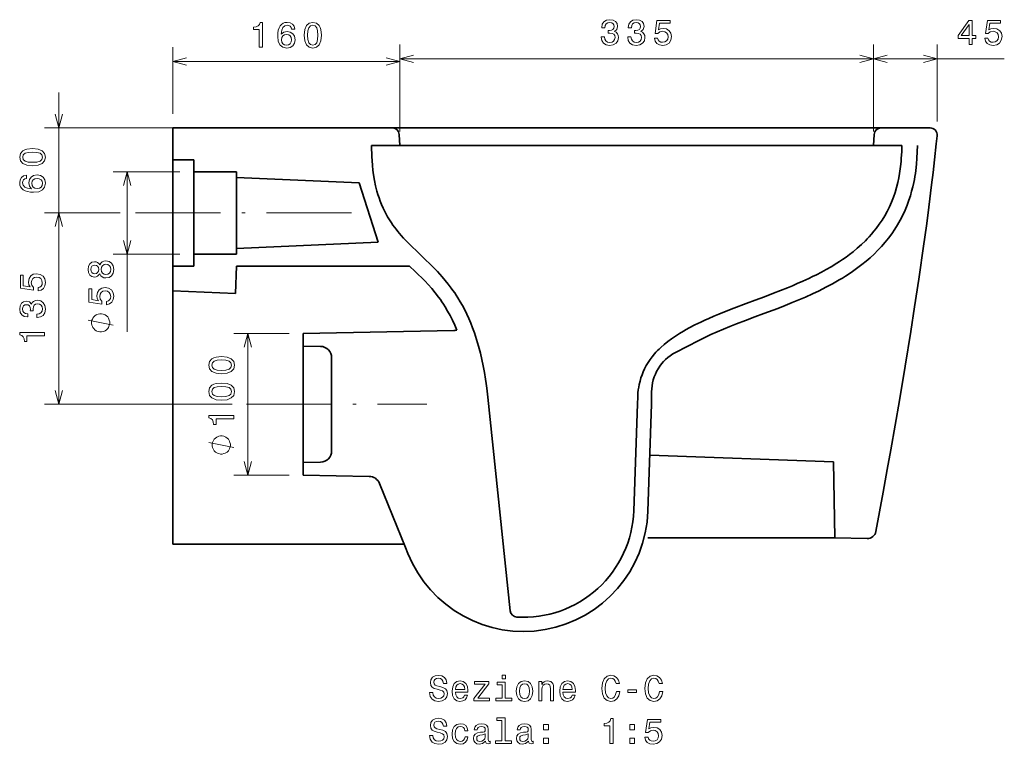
# Model space of a CAD drawing. Extents: x 13 to 407, y 34 to 263.
# Tile 2 of 3: x 268 to 407, y 34 to 137. Entities that reach past the tile are written whole.
import ezdxf

# ---------------------------------------------------------------- set-up
doc = ezdxf.new("R2010")
doc.units = 0
doc.linetypes.add('DASHDOT', pattern=[18.5, 12, -3, 0.5, -3])
doc.layers.get('0').update_dxf_attribs({"lineweight": 13})

msp = doc.modelspace()

# ---------------------------------------------------------------- linework, layer by layer
at = {"color": 7, "lineweight": 13, "ltscale": 0.234359}
msp.add_line((289.81, 123.44), (289.81, 132.82), dxfattribs=at)
at = {"color": 7, "lineweight": 13, "ltscale": 0.306181}
for p, q in [((321.89, 120.94), (321.89, 133.19)), ((388.71, 120.94), (388.71, 133.19)), ((388.71, 120.94), (388.71, 133.19))]:
    msp.add_line(p, q, dxfattribs=at)
at = {"color": 7, "lineweight": 13, "ltscale": 0.296859}
msp.add_line((321.89, 120.94), (321.89, 132.82), dxfattribs=at)
at = {"color": 7, "lineweight": 13, "ltscale": 0.271218}
msp.add_line((397.7, 122.34), (397.7, 133.19), dxfattribs=at)
at = {"color": 7, "lineweight": 13}
for p, q in [((289.81, 130.82), (321.89, 130.82)), ((321.89, 131.19), (388.71, 131.19)), ((273.74, 104.44), (273.74, 126.44)), ((298.76, 121.44), (271.74, 121.44)), ((283.4, 92.65), (283.4, 115.24)), ((273.74, 82.44), (273.74, 109.44)), ((300.43, 72.44), (300.43, 92.44)), ((298.23, 82.44), (271.74, 82.44))]:
    msp.add_line(p, q, dxfattribs=at)
at = {"color": 7, "lineweight": 13, "ltscale": 0.461774}
msp.add_line((388.71, 131.19), (407.18, 131.19), dxfattribs=at)
at = {"color": 7, "lineweight": 35}
for p, q in [((289.81, 121.44), (289.81, 62.67)), ((320.84, 121.44), (300.76, 121.44)), ((320.84, 121.44), (389.76, 121.44)), ((388.71, 118.94), (321.89, 118.94)), ((329.48, 92.84), (308.24, 92.44)), ((308.24, 92.44), (308.24, 72.44)), ((308.24, 92.44), (308.24, 72.44)), ((334.28, 83.44), (337.45, 53.28)), ((383.09, 74.33), (357.16, 75.23)), ((322.47, 62.67), (289.81, 62.67)), ((383.25, 63.58), (356.85, 63.58))]:
    msp.add_line(p, q, dxfattribs=at)
at = {"color": 7, "lineweight": 35, "ltscale": 0.273661}
msp.add_line((300.76, 121.44), (289.81, 121.44), dxfattribs=at)
at = {"color": 7, "lineweight": 35, "ltscale": 0.112522}
msp.add_line((289.81, 116.94), (289.81, 121.44), dxfattribs=at)
at = {"color": 7, "lineweight": 35, "ltscale": 0.173705}
msp.add_line((396.71, 121.44), (389.76, 121.44), dxfattribs=at)
at = {"color": 7, "lineweight": 35, "ltscale": 0.039329}
for p, q in [((321.89, 118.94), (321.78, 120.51)), ((388.71, 118.94), (388.82, 120.51))]:
    msp.add_line(p, q, dxfattribs=at)
at = {"color": 7, "lineweight": 35, "ltscale": 0.1}
for p, q in [((321.89, 118.94), (317.89, 118.94)), ((321.89, 118.94), (317.89, 118.94)), ((392.71, 118.94), (388.71, 118.94)), ((392.71, 118.94), (388.71, 118.94))]:
    msp.add_line(p, q, dxfattribs=at)
at = {"color": 7, "lineweight": 35, "ltscale": 0.075008}
for p, q in [((292.81, 116.94), (289.81, 116.94)), ((292.81, 116.94), (289.81, 116.94)), ((289.81, 101.94), (292.81, 101.94)), ((289.81, 101.94), (292.81, 101.94))]:
    msp.add_line(p, q, dxfattribs=at)
at = {"color": 7, "lineweight": 35, "ltscale": 0.04253}
for p, q in [((292.81, 115.24), (292.81, 116.94)), ((292.81, 115.24), (292.81, 116.94)), ((292.81, 101.94), (292.81, 103.64)), ((292.81, 101.94), (292.81, 103.64))]:
    msp.add_line(p, q, dxfattribs=at)
at = {"color": 7, "lineweight": 13, "ltscale": 0.23536}
for p, q in [((290.81, 115.24), (281.4, 115.24)), ((290.81, 103.64), (281.4, 103.64))]:
    msp.add_line(p, q, dxfattribs=at)
at = {"color": 7, "lineweight": 35, "ltscale": 0.29}
msp.add_line((292.81, 115.24), (292.81, 103.64), dxfattribs=at)
at = {"color": 7, "lineweight": 35, "ltscale": 0.150027}
for p, q in [((292.81, 115.24), (298.81, 115.24)), ((292.81, 115.24), (298.81, 115.24)), ((292.81, 103.64), (298.81, 103.64)), ((292.81, 103.64), (298.81, 103.64))]:
    msp.add_line(p, q, dxfattribs=at)
at = {"color": 7, "lineweight": 35, "ltscale": 0.02}
for p, q in [((298.81, 114.44), (298.81, 115.24)), ((298.81, 114.44), (298.81, 115.24)), ((298.81, 103.64), (298.81, 104.44)), ((298.81, 103.64), (298.81, 104.44))]:
    msp.add_line(p, q, dxfattribs=at)
at = {"color": 7, "lineweight": 35, "ltscale": 0.250001}
msp.add_line((298.81, 114.44), (298.81, 104.44), dxfattribs=at)
at = {"color": 7, "lineweight": 35, "ltscale": 0.433227}
msp.add_line((316.13, 113.68), (298.81, 114.44), dxfattribs=at)
msp.add_line((316.13, 113.68), (298.81, 114.44), dxfattribs=at)
at = {"color": 7, "lineweight": 35, "ltscale": 0.219669}
msp.add_line((316.13, 113.68), (318.79, 105.31), dxfattribs=at)
at = {"color": 7, "lineweight": 13, "ltscale": 0.266592}
msp.add_line((282.41, 109.44), (271.74, 109.44), dxfattribs=at)
msp.add_line((282.41, 109.44), (271.74, 109.44), dxfattribs=at)
at = {"color": 7, "linetype": 'DASHDOT', "lineweight": 13}
for p, q in [((315.05, 109.44), (284.41, 109.44)), ((300.23, 82.44), (325.67, 82.44))]:
    msp.add_line(p, q, dxfattribs=at)
at = {"color": 7, "lineweight": 35, "ltscale": 0.5}
msp.add_line((318.79, 105.31), (298.81, 104.44), dxfattribs=at)
msp.add_line((318.79, 105.31), (298.81, 104.44), dxfattribs=at)
at = {"color": 7, "lineweight": 35, "ltscale": 0.08747}
msp.add_line((289.81, 98.44), (289.81, 101.94), dxfattribs=at)
at = {"color": 7, "lineweight": 35, "ltscale": 0.097214}
msp.add_line((298.68, 98.05), (298.81, 101.94), dxfattribs=at)
msp.add_line((298.68, 98.05), (298.81, 101.94), dxfattribs=at)
at = {"color": 7, "lineweight": 35, "ltscale": 0.185577}
msp.add_line((306.24, 101.94), (298.81, 101.94), dxfattribs=at)
msp.add_line((306.24, 101.94), (298.81, 101.94), dxfattribs=at)
at = {"color": 7, "lineweight": 35, "ltscale": 0.425217}
msp.add_line((323.24, 101.94), (306.24, 101.94), dxfattribs=at)
msp.add_line((323.24, 101.94), (306.24, 101.94), dxfattribs=at)
at = {"color": 7, "lineweight": 35, "ltscale": 0.221855}
msp.add_line((298.68, 98.05), (289.81, 98.44), dxfattribs=at)
msp.add_line((298.68, 98.05), (289.81, 98.44), dxfattribs=at)
at = {"color": 7, "lineweight": 13, "ltscale": 0.089233}
for p, q in [((281.4, 93.58), (277.9, 94.28)), ((298.43, 76.33), (294.93, 77.03))]:
    msp.add_line(p, q, dxfattribs=at)
at = {"color": 7, "lineweight": 13, "ltscale": 0.195451}
for p, q in [((306.24, 92.44), (298.43, 92.44)), ((306.24, 72.44), (298.43, 72.44))]:
    msp.add_line(p, q, dxfattribs=at)
at = {"color": 7, "lineweight": 35, "ltscale": 0.044893}
for p, q in [((308.24, 90.64), (308.24, 92.44)), ((308.24, 72.44), (308.24, 74.23))]:
    msp.add_line(p, q, dxfattribs=at)
at = {"color": 7, "lineweight": 35, "ltscale": 0.060745}
for p, q in [((310.67, 90.6), (308.24, 90.64)), ((310.67, 74.27), (308.24, 74.23))]:
    msp.add_line(p, q, dxfattribs=at)
at = {"color": 7, "lineweight": 35, "ltscale": 0.092015}
msp.add_line((364.06, 91.44), (360.79, 89.74), dxfattribs=at)
at = {"color": 7, "lineweight": 35, "ltscale": 0.225415}
msp.add_line((312.25, 79.98), (312.25, 89), dxfattribs=at)
at = {"color": 7, "lineweight": 35, "ltscale": 0.023397}
msp.add_line((355.41, 82.51), (355.45, 83.44), dxfattribs=at)
at = {"color": 7, "lineweight": 35, "ltscale": 0.043642}
msp.add_line((357.41, 82.44), (357.41, 84.18), dxfattribs=at)
at = {"color": 7, "lineweight": 35, "ltscale": 0.377708}
for p, q in [((354.89, 67.41), (355.41, 82.51)), ((356.89, 67.34), (357.41, 82.44))]:
    msp.add_line(p, q, dxfattribs=at)
at = {"color": 7, "lineweight": 35, "ltscale": 0.102663}
msp.add_line((312.25, 75.87), (312.25, 79.98), dxfattribs=at)
at = {"color": 7, "lineweight": 35, "ltscale": 0.268783}
msp.add_line((383.09, 74.33), (383.25, 63.58), dxfattribs=at)
at = {"color": 7, "lineweight": 35, "ltscale": 0.232356}
msp.add_line((317.54, 72.26), (308.24, 72.44), dxfattribs=at)
at = {"color": 7, "lineweight": 35, "ltscale": 0.244173}
msp.add_line((322.66, 62.2), (318.99, 71.26), dxfattribs=at)
at = {"color": 7, "lineweight": 35, "ltscale": 0.114973}
msp.add_line((383.25, 63.58), (387.85, 63.48), dxfattribs=at)
at = {"color": 7, "lineweight": 35, "ltscale": 0.023076}
msp.add_line((323, 61.35), (322.66, 62.2), dxfattribs=at)
at = {"color": 7, "lineweight": 13}
for points in [[(302.02, 132.82), (302.48, 132.82), (302.48, 136.34), (302.14, 136.34), (302.05, 136.03), (301.87, 135.83), (301.59, 135.7), (301.21, 135.66), (301.21, 135.31), (302.02, 135.31)], [(307.06, 135.37), (306.96, 135.78), (306.74, 136.08), (306.4, 136.27), (305.96, 136.34), (305.66, 136.31), (305.4, 136.21), (305.17, 136.05), (304.98, 135.83), (304.83, 135.55), (304.72, 135.22), (304.65, 134.82), (304.63, 134.37), (304.71, 133.65), (304.96, 133.13), (305.36, 132.82), (305.9, 132.71), (306.39, 132.81), (306.76, 133.04), (307, 133.42), (307.09, 133.89), (307, 134.37), (306.77, 134.74), (306.41, 134.97), (305.97, 135.05), (305.49, 134.95), (305.13, 134.66), (305.21, 135.22), (305.37, 135.61), (305.62, 135.85), (305.96, 135.93), (306.21, 135.89), (306.4, 135.79), (306.53, 135.61), (306.6, 135.37)], [(308.37, 134.52), (308.45, 133.73), (308.68, 133.17), (309.06, 132.83), (309.59, 132.71), (310.1, 132.83), (310.48, 133.17), (310.71, 133.73), (310.8, 134.52), (310.71, 135.31), (310.62, 135.62), (310.48, 135.88), (310.1, 136.22), (309.59, 136.34), (309.06, 136.22), (308.68, 135.88), (308.45, 135.31)], [(350.29, 134.29), (350.29, 134.25), (350.37, 133.77), (350.61, 133.4), (350.98, 133.17), (351.48, 133.09), (352, 133.17), (352.4, 133.39), (352.65, 133.75), (352.74, 134.2), (352.7, 134.5), (352.59, 134.74), (352.41, 134.93), (352.16, 135.06), (352.49, 135.34), (352.61, 135.77), (352.53, 136.16), (352.32, 136.46), (351.96, 136.65), (351.48, 136.71), (351.02, 136.63), (350.68, 136.41), (350.45, 136.06), (350.37, 135.59), (350.37, 135.55), (350.82, 135.55), (350.86, 135.88), (350.99, 136.11), (351.21, 136.25), (351.5, 136.3), (351.77, 136.26), (351.96, 136.15), (352.07, 135.98), (352.12, 135.75), (352.07, 135.5), (351.95, 135.34), (351.74, 135.24), (351.45, 135.21), (351.26, 135.21), (351.26, 134.81), (351.5, 134.82), (351.82, 134.78), (352.06, 134.66), (352.2, 134.46), (352.25, 134.2), (352.19, 133.91), (352.05, 133.69), (351.82, 133.56), (351.51, 133.51), (351.19, 133.56), (350.96, 133.71), (350.81, 133.95), (350.76, 134.29)], [(354.03, 134.29), (354.03, 134.25), (354.11, 133.77), (354.35, 133.4), (354.72, 133.17), (355.21, 133.09), (355.74, 133.17), (356.13, 133.39), (356.38, 133.75), (356.47, 134.2), (356.43, 134.5), (356.32, 134.74), (356.14, 134.93), (355.9, 135.06), (356.23, 135.34), (356.34, 135.77), (356.27, 136.16), (356.05, 136.46), (355.7, 136.65), (355.21, 136.71), (354.76, 136.63), (354.41, 136.41), (354.19, 136.06), (354.11, 135.59), (354.11, 135.55), (354.56, 135.55), (354.6, 135.88), (354.73, 136.11), (354.94, 136.25), (355.24, 136.3), (355.5, 136.26), (355.69, 136.15), (355.81, 135.98), (355.85, 135.75), (355.81, 135.5), (355.69, 135.34), (355.48, 135.24), (355.19, 135.21), (354.99, 135.21), (354.99, 134.81), (355.24, 134.82), (355.56, 134.78), (355.79, 134.66), (355.94, 134.46), (355.99, 134.2), (355.93, 133.91), (355.78, 133.69), (355.55, 133.56), (355.24, 133.51), (354.93, 133.56), (354.69, 133.71), (354.55, 133.95), (354.49, 134.29)], [(357.79, 134.1), (357.9, 133.69), (358.14, 133.36), (358.51, 133.16), (358.97, 133.09), (359.48, 133.18), (359.88, 133.42), (360.13, 133.82), (360.23, 134.32), (360.14, 134.79), (359.9, 135.16), (359.52, 135.4), (359.03, 135.48), (358.65, 135.42), (358.36, 135.26), (358.5, 136.2), (360.03, 136.2), (360.03, 136.61), (358.16, 136.61), (357.89, 134.76), (358.29, 134.76), (358.58, 134.99), (358.96, 135.08), (359.28, 135.02), (359.53, 134.86), (359.68, 134.62), (359.74, 134.3), (359.68, 133.98), (359.52, 133.73), (359.27, 133.58), (358.96, 133.52), (358.69, 133.56), (358.48, 133.67), (358.33, 133.85), (358.25, 134.1)], [(402.21, 133.19), (402.66, 133.19), (402.66, 134.06), (403.16, 134.06), (403.16, 134.46), (402.66, 134.46), (402.66, 136.61), (402.2, 136.61), (400.67, 134.5), (400.67, 134.06), (402.21, 134.06)], [(404.42, 134.1), (404.53, 133.69), (404.77, 133.36), (405.14, 133.16), (405.6, 133.09), (406.11, 133.18), (406.51, 133.42), (406.76, 133.82), (406.86, 134.32), (406.77, 134.79), (406.53, 135.16), (406.15, 135.4), (405.66, 135.48), (405.28, 135.42), (404.99, 135.26), (405.13, 136.2), (406.66, 136.2), (406.66, 136.61), (404.79, 136.61), (404.52, 134.76), (404.92, 134.76), (405.21, 134.99), (405.59, 135.08), (405.91, 135.02), (406.16, 134.86), (406.31, 134.62), (406.37, 134.3), (406.31, 133.98), (406.15, 133.73), (405.9, 133.58), (405.59, 133.52), (405.32, 133.56), (405.11, 133.67), (404.96, 133.85), (404.88, 134.1)], [(308.85, 134.52), (308.89, 135.13), (309.02, 135.57), (309.25, 135.83), (309.59, 135.92), (309.92, 135.83), (310.15, 135.57), (310.27, 135.13), (310.31, 134.52), (310.27, 133.91), (310.15, 133.47), (309.92, 133.21), (309.59, 133.13), (309.25, 133.21), (309.02, 133.47), (308.89, 133.91)], [(401.09, 134.46), (402.21, 136.03), (402.21, 134.46)], [(306.6, 133.88), (306.55, 133.57), (306.4, 133.32), (306.18, 133.16), (305.89, 133.11), (305.6, 133.16), (305.37, 133.32), (305.22, 133.56), (305.18, 133.88), (305.23, 134.19), (305.37, 134.43), (305.6, 134.58), (305.91, 134.64), (306.19, 134.58), (306.4, 134.43), (306.55, 134.2)], [(270.03, 116.09), (270.83, 116.17), (271.39, 116.4), (271.73, 116.78), (271.85, 117.31), (271.73, 117.83), (271.39, 118.21), (270.83, 118.44), (270.03, 118.52), (269.25, 118.44), (268.94, 118.34), (268.68, 118.21), (268.34, 117.83), (268.22, 117.31), (268.34, 116.78), (268.68, 116.4), (269.25, 116.17)], [(270.03, 116.58), (269.42, 116.62), (268.99, 116.74), (268.73, 116.97), (268.64, 117.31), (268.73, 117.64), (268.99, 117.87), (269.42, 117.99), (270.03, 118.03), (270.65, 117.99), (271.09, 117.87), (271.35, 117.64), (271.43, 117.31), (271.35, 116.97), (271.09, 116.74), (270.65, 116.62)], [(269.19, 114.78), (268.78, 114.69), (268.48, 114.46), (268.28, 114.12), (268.22, 113.68), (268.25, 113.38), (268.35, 113.12), (268.51, 112.9), (268.73, 112.7), (269.01, 112.55), (269.34, 112.44), (269.74, 112.37), (270.19, 112.35), (270.91, 112.43), (271.43, 112.68), (271.74, 113.08), (271.85, 113.62), (271.75, 114.11), (271.52, 114.48), (271.14, 114.73), (270.67, 114.81), (270.19, 114.73), (269.82, 114.49), (269.59, 114.14), (269.51, 113.69), (269.61, 113.21), (269.9, 112.86), (269.34, 112.93), (268.95, 113.09), (268.71, 113.34), (268.63, 113.68), (268.67, 113.93), (268.77, 114.13), (268.95, 114.25), (269.19, 114.32)], [(270.68, 114.32), (270.99, 114.27), (271.24, 114.13), (271.4, 113.9), (271.45, 113.62), (271.4, 113.32), (271.24, 113.09), (271, 112.95), (270.68, 112.9), (270.37, 112.95), (270.13, 113.09), (269.98, 113.32), (269.92, 113.64), (269.98, 113.91), (270.13, 114.13), (270.36, 114.27)], [(279.51, 100.84), (279.65, 100.58), (279.85, 100.41), (280.1, 100.3), (280.39, 100.26), (280.84, 100.34), (281.19, 100.57), (281.41, 100.95), (281.5, 101.47), (281.41, 101.98), (281.19, 102.35), (280.84, 102.59), (280.39, 102.67), (280.1, 102.63), (279.85, 102.53), (279.65, 102.34), (279.51, 102.09), (279.39, 102.29), (279.22, 102.44), (279.02, 102.52), (278.78, 102.55), (278.42, 102.47), (278.13, 102.26), (277.94, 101.92), (277.87, 101.47), (277.94, 101.01), (278.13, 100.67), (278.42, 100.45), (278.78, 100.38), (279.02, 100.4), (279.22, 100.49)], [(278.82, 100.86), (278.59, 100.9), (278.42, 101.02), (278.32, 101.21), (278.28, 101.47), (278.32, 101.72), (278.42, 101.91), (278.59, 102.03), (278.82, 102.08), (279.04, 102.03), (279.22, 101.91), (279.33, 101.72), (279.37, 101.47), (279.33, 101.21), (279.22, 101.02), (279.04, 100.9)], [(280.38, 100.75), (280.12, 100.79), (279.91, 100.94), (279.78, 101.16), (279.74, 101.47), (279.78, 101.76), (279.91, 101.99), (280.12, 102.14), (280.38, 102.19), (280.67, 102.14), (280.89, 101.99), (281.03, 101.76), (281.07, 101.47), (281.03, 101.16), (280.89, 100.94), (280.67, 100.79)], [(270.83, 98.42), (271.25, 98.53), (271.57, 98.78), (271.77, 99.14), (271.85, 99.61), (271.75, 100.12), (271.51, 100.52), (271.11, 100.77), (270.61, 100.86), (270.14, 100.78), (269.77, 100.54), (269.54, 100.16), (269.45, 99.67), (269.51, 99.29), (269.68, 99), (268.73, 99.14), (268.73, 100.67), (268.32, 100.67), (268.32, 98.8), (270.18, 98.52), (270.18, 98.93), (269.94, 99.22), (269.85, 99.59), (269.91, 99.92), (270.07, 100.16), (270.32, 100.32), (270.63, 100.37), (270.95, 100.32), (271.2, 100.16), (271.36, 99.91), (271.41, 99.59), (271.38, 99.33), (271.26, 99.12), (271.08, 98.97), (270.83, 98.89)], [(280.48, 96.48), (280.9, 96.59), (281.22, 96.84), (281.42, 97.2), (281.5, 97.67), (281.41, 98.17), (281.16, 98.57), (280.77, 98.83), (280.26, 98.92), (279.79, 98.84), (279.43, 98.59), (279.19, 98.21), (279.1, 97.73), (279.16, 97.35), (279.33, 97.05), (278.39, 97.2), (278.39, 98.73), (277.97, 98.73), (277.97, 96.86), (279.83, 96.58), (279.83, 96.98), (279.59, 97.28), (279.51, 97.65), (279.56, 97.97), (279.72, 98.22), (279.97, 98.38), (280.29, 98.43), (280.61, 98.38), (280.85, 98.21), (281.01, 97.97), (281.06, 97.65), (281.03, 97.38), (280.91, 97.18), (280.73, 97.02), (280.48, 96.95)], [(270.65, 94.67), (270.68, 94.67), (271.16, 94.75), (271.53, 94.98), (271.76, 95.36), (271.85, 95.85), (271.76, 96.38), (271.54, 96.77), (271.18, 97.02), (270.73, 97.11), (270.43, 97.07), (270.19, 96.96), (270, 96.78), (269.87, 96.54), (269.6, 96.87), (269.16, 96.98), (268.77, 96.91), (268.47, 96.69), (268.28, 96.34), (268.22, 95.85), (268.3, 95.4), (268.52, 95.05), (268.87, 94.82), (269.34, 94.75), (269.38, 94.75), (269.38, 95.2), (269.06, 95.24), (268.82, 95.37), (268.68, 95.58), (268.63, 95.88), (268.67, 96.14), (268.78, 96.33), (268.95, 96.45), (269.18, 96.49), (269.43, 96.45), (269.6, 96.33), (269.7, 96.11), (269.73, 95.83), (269.72, 95.63), (270.12, 95.63), (270.11, 95.88), (270.16, 96.19), (270.28, 96.43), (270.47, 96.57), (270.73, 96.62), (271.02, 96.57), (271.24, 96.42), (271.38, 96.19), (271.42, 95.88), (271.37, 95.56), (271.22, 95.33), (270.98, 95.19), (270.65, 95.13)], [(279.65, 95.21), (279.53, 95.21), (279.3, 95.15), (279.12, 95.1), (279.01, 95.04), (278.83, 94.92), (278.66, 94.75), (278.54, 94.57), (278.48, 94.45), (278.42, 94.28), (278.36, 94.05), (278.36, 93.93), (278.36, 93.81), (278.42, 93.58), (278.48, 93.4), (278.54, 93.29), (278.66, 93.11), (278.83, 92.94), (279.01, 92.82), (279.12, 92.76), (279.3, 92.7), (279.53, 92.65), (279.65, 92.65), (279.76, 92.65), (280, 92.7), (280.17, 92.76), (280.29, 92.82), (280.46, 92.94), (280.64, 93.11), (280.76, 93.29), (280.81, 93.4), (280.87, 93.58), (280.93, 93.81), (280.93, 93.93), (280.93, 94.05), (280.87, 94.28), (280.81, 94.45), (280.76, 94.57), (280.64, 94.75), (280.46, 94.92), (280.29, 95.04), (280.17, 95.1), (280, 95.15), (279.76, 95.21)], [(271.74, 92.11), (271.74, 92.57), (268.22, 92.57), (268.22, 92.23), (268.53, 92.14), (268.73, 91.95), (268.85, 91.68), (268.9, 91.29), (269.25, 91.29), (269.25, 92.11)], [(296.72, 86.74), (297.51, 86.82), (298.07, 87.05), (298.42, 87.43), (298.53, 87.95), (298.42, 88.47), (298.07, 88.85), (297.51, 89.08), (296.72, 89.17), (295.93, 89.08), (295.62, 88.99), (295.36, 88.85), (295.02, 88.47), (294.9, 87.95), (295.02, 87.43), (295.36, 87.05), (295.93, 86.82)], [(296.72, 87.22), (296.11, 87.26), (295.67, 87.39), (295.41, 87.62), (295.32, 87.95), (295.41, 88.29), (295.67, 88.51), (296.11, 88.64), (296.72, 88.68), (297.33, 88.64), (297.77, 88.51), (298.03, 88.29), (298.11, 87.95), (298.03, 87.62), (297.77, 87.39), (297.33, 87.26)], [(296.72, 83), (297.51, 83.08), (298.07, 83.32), (298.42, 83.69), (298.53, 84.22), (298.42, 84.74), (298.07, 85.12), (297.51, 85.35), (296.72, 85.43), (295.93, 85.35), (295.62, 85.25), (295.36, 85.12), (295.02, 84.74), (294.9, 84.22), (295.02, 83.69), (295.36, 83.32), (295.93, 83.08)], [(296.72, 83.49), (296.11, 83.53), (295.67, 83.65), (295.41, 83.88), (295.32, 84.22), (295.41, 84.55), (295.67, 84.78), (296.11, 84.9), (296.72, 84.95), (297.33, 84.9), (297.77, 84.78), (298.03, 84.55), (298.11, 84.22), (298.03, 83.88), (297.77, 83.65), (297.33, 83.53)], [(298.43, 80.39), (298.43, 80.85), (294.9, 80.85), (294.9, 80.51), (295.21, 80.42), (295.41, 80.24), (295.54, 79.96), (295.58, 79.58), (295.93, 79.58), (295.93, 80.39)], [(296.68, 77.96), (296.56, 77.96), (296.33, 77.91), (296.15, 77.85), (296.03, 77.79), (295.86, 77.67), (295.68, 77.5), (295.57, 77.32), (295.51, 77.21), (295.45, 77.03), (295.39, 76.8), (295.39, 76.68), (295.39, 76.56), (295.45, 76.33), (295.51, 76.16), (295.57, 76.04), (295.68, 75.86), (295.86, 75.69), (296.03, 75.57), (296.15, 75.51), (296.33, 75.46), (296.56, 75.4), (296.68, 75.4), (296.79, 75.4), (297.03, 75.46), (297.2, 75.51), (297.32, 75.57), (297.49, 75.69), (297.67, 75.86), (297.78, 76.04), (297.84, 76.16), (297.9, 76.33), (297.96, 76.56), (297.96, 76.68), (297.96, 76.8), (297.9, 77.03), (297.84, 77.21), (297.78, 77.32), (297.67, 77.5), (297.49, 77.67), (297.32, 77.79), (297.2, 77.85), (297.03, 77.91), (296.79, 77.96)], [(326.53, 41.74), (326.07, 41.74), (326.17, 41.2), (326.43, 40.81), (326.82, 40.57), (327.34, 40.49), (327.86, 40.57), (328.25, 40.79), (328.49, 41.14), (328.59, 41.6), (328.51, 42.01), (328.3, 42.28), (327.95, 42.46), (327.5, 42.59), (327.1, 42.68), (326.85, 42.79), (326.7, 42.95), (326.65, 43.21), (326.7, 43.43), (326.83, 43.6), (327.03, 43.72), (327.31, 43.76), (327.59, 43.71), (327.81, 43.57), (327.96, 43.35), (328.03, 43.04), (328.49, 43.04), (328.49, 43.05), (328.41, 43.52), (328.17, 43.88), (327.8, 44.1), (327.29, 44.17), (326.84, 44.1), (326.49, 43.89), (326.26, 43.56), (326.18, 43.14), (326.25, 42.76), (326.44, 42.5), (326.74, 42.33), (327.15, 42.2), (327.56, 42.08), (327.87, 41.97), (328.06, 41.81), (328.12, 41.55), (328.06, 41.28), (327.9, 41.08), (327.67, 40.95), (327.36, 40.91), (327.02, 40.97), (326.75, 41.13), (326.59, 41.39)], [(329.71, 41.81), (331.49, 41.81), (331.49, 42.02), (331.41, 42.6), (331.19, 43.03), (330.83, 43.29), (330.37, 43.39), (329.91, 43.29), (329.55, 43), (329.33, 42.55), (329.25, 41.94), (329.32, 41.32), (329.55, 40.87), (329.9, 40.58), (330.35, 40.49), (330.74, 40.55), (331.07, 40.73), (331.3, 41), (331.44, 41.36), (331, 41.36), (330.91, 41.16), (330.78, 41.01), (330.41, 40.89), (330.12, 40.94), (329.9, 41.12), (329.76, 41.41), (329.71, 41.79)], [(333.9, 42.92), (332.32, 40.92), (332.32, 40.58), (334.52, 40.58), (334.52, 40.96), (332.88, 40.96), (334.45, 42.95), (334.45, 43.29), (332.4, 43.29), (332.4, 42.92)], [(336.75, 40.96), (336.75, 43.2), (335.61, 43.2), (335.61, 42.82), (336.31, 42.82), (336.31, 40.96), (335.4, 40.96), (335.4, 40.58), (337.67, 40.58), (337.67, 40.96)], [(336.77, 44.21), (336.3, 44.21), (336.3, 43.7), (336.77, 43.7)], [(338.3, 41.94), (338.38, 41.32), (338.61, 40.87), (338.98, 40.58), (339.47, 40.49), (339.96, 40.58), (340.33, 40.86), (340.56, 41.32), (340.65, 41.94), (340.56, 42.55), (340.33, 43.01), (339.96, 43.29), (339.47, 43.39), (338.98, 43.29), (338.61, 43), (338.38, 42.55)], [(341.47, 40.58), (341.91, 40.58), (341.91, 42.15), (341.95, 42.51), (342.1, 42.77), (342.33, 42.93), (342.63, 42.99), (342.87, 42.94), (343.02, 42.8), (343.1, 42.58), (343.12, 42.27), (343.12, 40.58), (343.57, 40.58), (343.57, 42.36), (343.55, 42.72), (343.46, 43.02), (343.16, 43.29), (342.7, 43.39), (342.44, 43.35), (342.22, 43.26), (342.04, 43.1), (341.89, 42.88), (341.89, 43.29), (341.47, 43.29)], [(344.89, 41.81), (346.67, 41.81), (346.67, 42.02), (346.59, 42.6), (346.37, 43.03), (346.01, 43.29), (345.55, 43.39), (345.09, 43.29), (344.73, 43), (344.51, 42.55), (344.43, 41.94), (344.5, 41.32), (344.73, 40.87), (345.08, 40.58), (345.53, 40.49), (345.92, 40.55), (346.25, 40.73), (346.48, 41), (346.62, 41.36), (346.18, 41.36), (346.09, 41.16), (345.96, 41.01), (345.59, 40.89), (345.3, 40.94), (345.08, 41.12), (344.94, 41.41), (344.89, 41.79)], [(352.43, 41.89), (352.33, 41.46), (352.17, 41.16), (351.94, 40.97), (351.66, 40.91), (351.34, 41), (351.08, 41.28), (350.91, 41.72), (350.85, 42.33), (350.91, 42.94), (351.07, 43.39), (351.33, 43.67), (351.66, 43.76), (351.91, 43.71), (352.11, 43.57), (352.27, 43.34), (352.38, 43.03), (352.86, 43.03), (352.71, 43.51), (352.45, 43.87), (352.09, 44.1), (351.66, 44.18), (351.13, 44.05), (350.72, 43.7), (350.46, 43.12), (350.37, 42.33), (350.46, 41.55), (350.72, 40.97), (351.13, 40.61), (351.66, 40.49), (352.13, 40.58), (352.51, 40.85), (352.78, 41.29), (352.92, 41.89)], [(358.51, 41.89), (358.41, 41.46), (358.24, 41.16), (358.01, 40.97), (357.74, 40.91), (357.41, 41), (357.15, 41.28), (356.98, 41.72), (356.92, 42.33), (356.98, 42.94), (357.15, 43.39), (357.4, 43.67), (357.74, 43.76), (357.98, 43.71), (358.18, 43.57), (358.35, 43.34), (358.46, 43.03), (358.94, 43.03), (358.78, 43.51), (358.52, 43.87), (358.16, 44.1), (357.74, 44.18), (357.2, 44.05), (356.79, 43.7), (356.53, 43.12), (356.44, 42.33), (356.53, 41.55), (356.79, 40.97), (357.2, 40.61), (357.74, 40.49), (358.2, 40.58), (358.58, 40.85), (358.85, 41.29), (358.99, 41.89)], [(329.71, 42.18), (329.77, 42.53), (329.9, 42.79), (330.11, 42.94), (330.38, 43), (330.65, 42.94), (330.85, 42.79), (330.98, 42.53), (331.03, 42.18)], [(338.75, 41.94), (338.8, 42.39), (338.94, 42.72), (339.17, 42.92), (339.47, 42.99), (339.78, 42.92), (340, 42.73), (340.14, 42.39), (340.19, 41.94), (340.14, 41.48), (340, 41.15), (339.78, 40.95), (339.47, 40.88), (339.17, 40.95), (338.94, 41.15), (338.8, 41.48)], [(344.89, 42.18), (344.95, 42.53), (345.08, 42.79), (345.29, 42.94), (345.56, 43), (345.83, 42.94), (346.03, 42.79), (346.16, 42.53), (346.21, 42.18)], [(354.04, 41.74), (355.26, 41.74), (355.26, 42.14), (354.04, 42.14)], [(326.53, 35.69), (326.07, 35.69), (326.17, 35.16), (326.43, 34.76), (326.82, 34.53), (327.34, 34.44), (327.86, 34.52), (328.25, 34.74), (328.49, 35.09), (328.59, 35.55), (328.51, 35.96), (328.3, 36.23), (327.95, 36.41), (327.5, 36.54), (327.1, 36.64), (326.85, 36.75), (326.7, 36.91), (326.65, 37.16), (326.7, 37.39), (326.83, 37.56), (327.03, 37.67), (327.31, 37.71), (327.59, 37.66), (327.81, 37.53), (327.96, 37.3), (328.03, 36.99), (328.49, 36.99), (328.49, 37), (328.41, 37.48), (328.17, 37.83), (327.8, 38.05), (327.29, 38.13), (326.84, 38.05), (326.49, 37.84), (326.26, 37.51), (326.18, 37.09), (326.25, 36.71), (326.44, 36.45), (326.74, 36.28), (327.15, 36.15), (327.56, 36.04), (327.87, 35.92), (328.06, 35.76), (328.12, 35.5), (328.06, 35.23), (327.9, 35.03), (327.67, 34.91), (327.36, 34.87), (327.02, 34.92), (326.75, 35.08), (326.59, 35.34)], [(336.28, 37.79), (336.28, 34.91), (335.36, 34.91), (335.36, 34.54), (337.63, 34.54), (337.63, 34.91), (336.72, 34.91), (336.72, 38.16), (335.58, 38.16), (335.58, 37.79)], [(351.53, 34.54), (351.99, 34.54), (351.99, 38.06), (351.64, 38.06), (351.55, 37.75), (351.37, 37.55), (351.09, 37.43), (350.71, 37.39), (350.71, 37.03), (351.53, 37.03)], [(356.44, 35.45), (356.55, 35.04), (356.8, 34.71), (357.16, 34.51), (357.62, 34.44), (358.13, 34.53), (358.53, 34.77), (358.78, 35.17), (358.88, 35.67), (358.79, 36.14), (358.55, 36.51), (358.17, 36.75), (357.68, 36.83), (357.31, 36.77), (357.01, 36.6), (357.16, 37.55), (358.69, 37.55), (358.69, 37.96), (356.82, 37.96), (356.54, 36.11), (356.94, 36.11), (357.24, 36.34), (357.61, 36.43), (357.93, 36.37), (358.18, 36.21), (358.34, 35.96), (358.39, 35.65), (358.34, 35.33), (358.17, 35.08), (357.93, 34.93), (357.61, 34.87), (357.34, 34.91), (357.14, 35.02), (356.98, 35.2), (356.91, 35.45)], [(331.05, 36.35), (331.49, 36.35), (331.39, 36.75), (331.18, 37.07), (330.84, 37.27), (330.4, 37.34), (329.92, 37.24), (329.55, 36.96), (329.32, 36.5), (329.24, 35.88), (329.31, 35.27), (329.54, 34.82), (329.9, 34.54), (330.39, 34.44), (330.82, 34.52), (331.16, 34.73), (331.39, 35.06), (331.49, 35.51), (331.07, 35.51), (330.99, 35.22), (330.85, 35.01), (330.65, 34.88), (330.4, 34.84), (330.09, 34.91), (329.87, 35.11), (329.74, 35.43), (329.69, 35.9), (329.74, 36.35), (329.88, 36.68), (330.1, 36.88), (330.4, 36.95), (330.66, 36.91), (330.86, 36.79), (330.99, 36.6)], [(333.97, 34.89), (333.97, 34.88), (333.99, 34.7), (334.07, 34.58), (334.39, 34.49), (334.63, 34.53), (334.63, 34.87), (334.53, 34.85), (334.39, 34.92), (334.36, 35.12), (334.36, 36.52), (334.3, 36.88), (334.12, 37.13), (333.82, 37.29), (333.38, 37.34), (332.96, 37.28), (332.65, 37.11), (332.45, 36.84), (332.38, 36.49), (332.38, 36.46), (332.78, 36.46), (332.82, 36.67), (332.93, 36.82), (333.11, 36.91), (333.37, 36.95), (333.61, 36.92), (333.79, 36.85), (333.9, 36.72), (333.93, 36.53), (333.91, 36.32), (333.83, 36.22), (333.63, 36.17), (333.25, 36.13), (332.82, 36.04), (332.51, 35.87), (332.33, 35.62), (332.27, 35.25), (332.32, 34.92), (332.48, 34.67), (332.73, 34.51), (333.08, 34.46), (333.55, 34.56)], [(340.04, 34.89), (340.04, 34.88), (340.06, 34.7), (340.14, 34.58), (340.46, 34.49), (340.7, 34.53), (340.7, 34.87), (340.6, 34.85), (340.46, 34.92), (340.43, 35.12), (340.43, 36.52), (340.37, 36.88), (340.19, 37.13), (339.89, 37.29), (339.45, 37.34), (339.03, 37.28), (338.72, 37.11), (338.52, 36.84), (338.45, 36.49), (338.45, 36.46), (338.85, 36.46), (338.89, 36.67), (339, 36.82), (339.18, 36.91), (339.44, 36.95), (339.69, 36.92), (339.86, 36.85), (339.97, 36.72), (340, 36.53), (339.98, 36.32), (339.9, 36.22), (339.7, 36.17), (339.32, 36.13), (338.89, 36.04), (338.58, 35.87), (338.4, 35.62), (338.34, 35.25), (338.39, 34.92), (338.55, 34.67), (338.8, 34.51), (339.15, 34.46), (339.62, 34.56)], [(342.16, 36.49), (342.86, 36.49), (342.86, 37.25), (342.16, 37.25)], [(354.31, 36.49), (355, 36.49), (355, 37.25), (354.31, 37.25)], [(333.92, 35.49), (333.86, 35.22), (333.69, 35.02), (333.45, 34.89), (333.15, 34.84), (332.96, 34.87), (332.83, 34.95), (332.74, 35.09), (332.72, 35.29), (332.74, 35.47), (332.82, 35.59), (333.14, 35.73), (333.55, 35.79), (333.92, 35.91)], [(339.99, 35.49), (339.93, 35.22), (339.77, 35.02), (339.52, 34.89), (339.23, 34.84), (339.03, 34.87), (338.9, 34.95), (338.81, 35.09), (338.79, 35.29), (338.81, 35.47), (338.89, 35.59), (339.21, 35.73), (339.62, 35.79), (339.99, 35.91)], [(342.16, 34.54), (342.86, 34.54), (342.86, 35.29), (342.16, 35.29)], [(354.31, 34.54), (355, 34.54), (355, 35.29), (354.31, 35.29)]]:
    msp.add_lwpolyline(points, close=True, dxfattribs=at)
for points in [[(291.74, 131.33), (289.81, 130.82), (291.74, 130.3)], [(319.96, 130.3), (321.89, 130.82), (319.96, 131.33)], [(323.82, 131.71), (321.89, 131.19), (323.82, 130.67)], [(386.78, 130.67), (388.71, 131.19), (386.78, 131.71)], [(390.64, 131.71), (388.71, 131.19), (390.64, 130.67)], [(395.77, 130.67), (397.7, 131.19), (395.77, 131.71)], [(273.23, 123.37), (273.74, 121.44), (274.26, 123.37)], [(283.92, 113.31), (283.4, 115.24), (282.88, 113.31)], [(274.26, 107.51), (273.74, 109.44), (273.23, 107.51)], [(274.26, 107.51), (273.74, 109.44), (273.23, 107.51)], [(282.88, 105.57), (283.4, 103.64), (283.92, 105.57)], [(300.94, 90.5), (300.43, 92.44), (299.91, 90.5)], [(273.23, 84.37), (273.74, 82.44), (274.26, 84.37)], [(299.91, 74.37), (300.43, 72.44), (300.94, 74.37)]]:
    msp.add_lwpolyline(points, dxfattribs=at)
at = {"color": 7, "lineweight": 35}
for points in [[(397.7, 120.34), (397.58, 119.18), (397.33, 116.92), (397.13, 115.16), (396.92, 113.4), (396.53, 110.24), (396.23, 107.95), (395.74, 104.44), (395.22, 100.77), (395.12, 100.11), (394.53, 96.17), (393.99, 92.72), (393.2, 87.83), (392.38, 82.95), (391.78, 79.47), (391.17, 75.99), (390.67, 73.21), (390.09, 70.03), (389.05, 64.46)], [(334.28, 83.44), (334.13, 84.72), (334.05, 85.36), (333.95, 85.99), (333.8, 86.92), (333.63, 87.85), (333.45, 88.76), (333.24, 89.66), (332.99, 90.63), (332.85, 91.12), (332.71, 91.59), (332.56, 92.06), (332.4, 92.53), (332.15, 93.21), (331.89, 93.88), (331.62, 94.53), (331.32, 95.17), (331.03, 95.77), (330.72, 96.35), (330.4, 96.91), (330.07, 97.46), (329.84, 97.81), (329.61, 98.16), (329.37, 98.5), (329.12, 98.84), (328.71, 99.38), (328.28, 99.91), (327.84, 100.42), (327.51, 100.79), (327.17, 101.15), (326.58, 101.76), (326.19, 102.16), (325.39, 102.93), (324.2, 104.07), (323.62, 104.63), (323.17, 105.08), (322.72, 105.54), (322.39, 105.89), (322.07, 106.25), (321.59, 106.82), (321.35, 107.13), (321.11, 107.44), (320.9, 107.73), (320.7, 108.02), (320.33, 108.6), (320.15, 108.89), (319.98, 109.19), (319.74, 109.65), (319.51, 110.13), (319.3, 110.61), (319.1, 111.11), (318.94, 111.58), (318.78, 112.05), (318.64, 112.53), (318.55, 112.9), (318.46, 113.27), (318.3, 114.03), (318.17, 114.81), (318.08, 115.47), (318.01, 116.15), (317.95, 116.83), (317.92, 117.35), (317.9, 117.87), (317.89, 118.41), (317.89, 118.94)], [(355.45, 83.44), (355.46, 83.74), (355.48, 84.05), (355.53, 84.45), (355.59, 84.84), (355.66, 85.23), (355.77, 85.69), (355.9, 86.14), (356.05, 86.59), (356.22, 87.02), (356.42, 87.45), (356.65, 87.89), (356.91, 88.32), (357.19, 88.74), (357.49, 89.14), (357.81, 89.53), (358.02, 89.77), (358.24, 90), (358.47, 90.23), (358.7, 90.45), (359.19, 90.88), (359.69, 91.29), (360.22, 91.69), (360.76, 92.06), (361.33, 92.42), (361.91, 92.77), (362.3, 92.99), (362.7, 93.21), (363.51, 93.63), (364.34, 94.03), (364.91, 94.3), (365.48, 94.55), (366.19, 94.86), (366.91, 95.16), (368.17, 95.66), (369.02, 95.99), (370.74, 96.64), (372.03, 97.12), (373.33, 97.61), (374.62, 98.1), (375.6, 98.49), (376.58, 98.88), (377.27, 99.17), (377.95, 99.46), (378.77, 99.82), (379.58, 100.2), (380.12, 100.45), (380.66, 100.72), (381.36, 101.08), (382.05, 101.46), (382.74, 101.85), (383.55, 102.34), (383.94, 102.6), (384.33, 102.86), (384.85, 103.21), (385.35, 103.58), (385.84, 103.97), (386.44, 104.46), (387.02, 104.98), (387.58, 105.51), (387.85, 105.79), (388.12, 106.07), (388.46, 106.46), (388.79, 106.85), (389.12, 107.25), (389.54, 107.83), (389.94, 108.42), (390.31, 109.03), (390.65, 109.66), (390.97, 110.31), (391.26, 110.97), (391.53, 111.64), (391.76, 112.33), (391.97, 113.03), (392.15, 113.74), (392.29, 114.37), (392.41, 115.01), (392.5, 115.65), (392.58, 116.3), (392.62, 116.74), (392.65, 117.17), (392.7, 118.05), (392.71, 118.94)], [(364.06, 91.44), (364.9, 91.86), (365.77, 92.27), (366.65, 92.66), (367.54, 93.04), (368.46, 93.41), (369.39, 93.78), (370.67, 94.26), (371.97, 94.75), (373.26, 95.23), (375.22, 95.97), (376.24, 96.37), (377.26, 96.78), (378.2, 97.17), (379.13, 97.57), (380.1, 98.01), (381.06, 98.46), (382.01, 98.94), (382.94, 99.44), (383.42, 99.71), (383.9, 99.99), (384.34, 100.24), (384.76, 100.51), (385.56, 101.03), (385.95, 101.3), (386.34, 101.58), (386.72, 101.86), (387.09, 102.14), (387.68, 102.62), (388.25, 103.12), (388.8, 103.63), (389.34, 104.16), (389.86, 104.72), (390.36, 105.29), (390.84, 105.88), (391.29, 106.5), (391.72, 107.13), (392.12, 107.78), (392.5, 108.44), (392.85, 109.12), (393.17, 109.82), (393.46, 110.54), (393.73, 111.26), (393.93, 111.87), (394.1, 112.49), (394.26, 113.11), (394.41, 113.74), (394.49, 114.16), (394.56, 114.58), (394.63, 115.02), (394.69, 115.45), (394.79, 116.31), (394.86, 117.19), (394.9, 118.06), (394.91, 118.94)], [(329.91, 92.91), (329.62, 93.62), (329.3, 94.3), (328.97, 94.96), (328.62, 95.59), (328.26, 96.2), (328.04, 96.54), (327.82, 96.87), (327.59, 97.21), (327.35, 97.53), (326.87, 98.16), (326.37, 98.76), (325.86, 99.34), (325.44, 99.79), (325.01, 100.23), (324.43, 100.8), (324.04, 101.18), (323.24, 101.94)]]:
    msp.add_lwpolyline(points, dxfattribs=at)
for centre, radius, start, end in [((396.71, 120.44), 1, 354.1754, 449.9999), ((329.45, 94.44), 1.6, 271.1, 286.6685), ((310.64, 89), 1.6, 0, 89), ((363.68, 84.18), 6.27, 117.4693, 180), ((310.64, 75.87), 1.6, 271, 360), ((317.51, 70.66), 1.6, 22.0656, 88.9176), ((339.31, 67.95), 17.59, 202.0422, 358), ((339.31, 67.95), 15.59, 266.6086, 358), ((387.87, 64.68), 1.2, 268.8568, 349.2966), ((338.44, 53.39), 1, 186, 266.6086)]:
    msp.add_arc(centre, radius, start, end, dxfattribs=at)
for centre, start_param, end_param in [((320.84, 120.44), 4.782202, 6.283185), ((389.76, 120.44), 0, 1.500983)]:
    msp.add_ellipse(centre, major_axis=(0, 1), ratio=0.944, start_param=start_param, end_param=end_param, dxfattribs=at)

doc.saveas('drawing.dxf')
